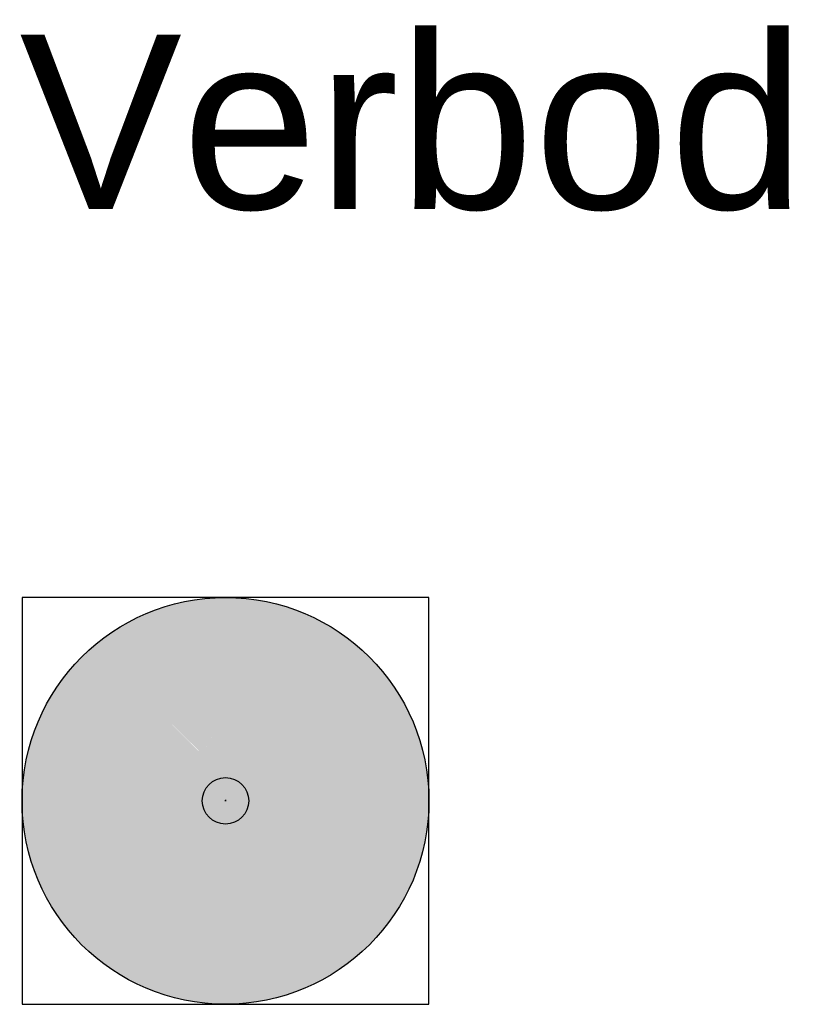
# Model space of a CAD drawing. Header units: millimetres. Extents: x -20879 to 80472, y -12121 to 39016.
# Tile 51 of 63: x 42393 to 43731, y 29661 to 31355. Entities that reach past the tile are written whole.
import ezdxf

# ---------------------------------------------------------------- set-up
doc = ezdxf.new("R2010")
doc.units = ezdxf.units.MM
doc.layers.add('DVD-VB-V_TEXT', color=7, linetype='Continuous')
doc.layers.add('FL6411--_VB', color=7, linetype='Continuous')
doc.layers.add('RVB-VB-V_Aanwijslijn', color=7, linetype='Continuous', true_color=0xff0001)
doc.styles.add('DVD_ALG 1.8mm_RE', font='arial.ttf', dxfattribs={"height": 1.8})

# ---------------------------------------------------------------- blocks, each defined once
blk = doc.blocks.new('RVB_VB_020_v01_Icon')
at = {"layer": 'FL6411--_VB', "true_color": 0xbd3632}
h = blk.add_hatch(color=15, dxfattribs=at)
h.dxf.hatch_style = 1
h.paths.add_polyline_path([(-3.5, 0, 1), (3.5, 0, 1)])
h.paths.add_polyline_path([(2.166, -1.775), (-1.773, 2.168, -0.905256)], flags=16)
h.paths.add_polyline_path([(1.772, -2.169, -0.905256), (-2.17, 1.772)], flags=16)
at = {"layer": 'FL6411--_VB', "true_color": 0xf4f8f4}
h = blk.add_hatch(color=7, dxfattribs=at)
h.dxf.hatch_style = 1
h.paths.add_polyline_path([(0.754, 0.17), (0.754, 0.174), (0.754, 0.179), (0.75, 0.184), (0.736, 0.184), (0.732, 0.179), (0.732, 0.174), (0.732, 0.17), (0.732, -0.339), (0.754, -0.362)], flags=16)
h.paths.add_polyline_path([(0.376, 0.17), (0.376, 0.174), (0.376, 0.179), (0.371, 0.184), (0.357, 0.184), (0.353, 0.179), (0.353, 0.174), (0.353, 0.17), (0.353, 0.04), (0.376, 0.017)], flags=16)
h.paths.add_polyline_path([(-0.169, 0.586), (-0.175, 0.592), (-0.193, 0.592), (-0.196, 0.589), (-0.169, 0.562), (-0.169, 0.574), (-0.169, 0.58)], flags=16)
h.paths.add_polyline_path([(1.094, 1.45), (-1.056, 1.45), (-0.561, 0.964, -0.198794), (-0.616, 1.097, -1), (-0.24, 1.097, -0.668343), (-0.561, 0.964), (-0.459, 0.862), (-0.251, 0.862, -0.414214), (0.019, 0.592), (0.019, 0.374), (0.207, 0.186, -0.410807), (0.417, 0.393), (0.69, 0.393, -0.414214), (0.9, 0.184), (0.9, -0.387, -0.329282), (0.849, -0.456), (1.094, -0.702)], flags=17)
h.paths.add_polyline_path([(0.7, 0.576, -1), (0.408, 0.576, -1)], flags=16)
h.paths.add_polyline_path([(-0.198, -0.199), (-0.198, -1.147, -1), (-0.41, -1.147), (-0.41, -0.102), (-0.416, -0.096), (-0.416, -0.09), (-0.439, -0.09), (-0.439, -0.096), (-0.445, -0.102), (-0.445, -0.107), (-0.445, -1.147, -1), (-0.657, -1.147), (-0.657, 0.26), (-0.686, 0.289), (-0.686, -0.143, -1), (-0.874, -0.143), (-0.874, 0.477), (-1.068, 0.671), (-1.068, -1.418), (1.021, -1.418), (0.732, -1.128), (0.732, -1.167, -1), (0.567, -1.167), (0.567, -0.964), (0.54, -0.937), (0.54, -1.167, -1), (0.376, -1.167), (0.376, -0.773)], flags=17)
h.paths.add_polyline_path([(-1.262, 0.864), (-2.17, 1.772, 0.905256), (1.772, -2.169), (1.215, -1.612), (0.16, -1.612), (0.16, -1.8), (0.078, -1.8), (0.078, -2.464), (-0.052, -2.464), (-0.052, -1.8), (-0.134, -1.8), (-0.134, -1.612), (-1.262, -1.612)])
h.paths.add_polyline_path([(-0.052, 2.49), (0.078, 2.49), (0.078, 1.832), (0.16, 1.832), (0.16, 1.644), (1.294, 1.644), (1.294, -0.902), (2.166, -1.775, 0.905256), (-1.773, 2.168), (-1.249, 1.644), (-0.134, 1.644), (-0.134, 1.832), (-0.052, 1.832)])
h.paths.add_polyline_path([(1.37, 1.273), (1.394, 1.279), (1.423, 1.279), (1.447, 1.279), (1.476, 1.279), (1.5, 1.279), (1.529, 1.273), (1.552, 1.262), (1.582, 1.256), (1.605, 1.244), (1.629, 1.232), (1.652, 1.215), (1.67, 1.203), (1.693, 1.185), (1.717, 1.156), (1.746, 1.126), (1.77, 1.103), (1.793, 1.068), (1.817, 1.038), (1.835, 1.009), (1.858, 0.974), (1.876, 0.938), (1.887, 0.903), (1.905, 0.868), (1.917, 0.833), (1.934, 0.792), (1.952, 0.745), (1.97, 0.703), (1.993, 0.662), (2.011, 0.621), (2.04, 0.586), (2.064, 0.545), (2.093, 0.51), (2.122, 0.474), (2.152, 0.439), (2.187, 0.404), (2.216, 0.374), (2.252, 0.345), (2.293, 0.316), (2.328, 0.286), (2.369, 0.263), (2.404, 0.239), (2.375, 0.233), (2.346, 0.227), (2.31, 0.222), (2.281, 0.216), (2.252, 0.216), (2.216, 0.216), (2.187, 0.222), (2.152, 0.222), (2.122, 0.233), (2.093, 0.239), (2.064, 0.251), (2.034, 0.263), (2.005, 0.274), (1.976, 0.292), (1.952, 0.31), (1.923, 0.327), (1.893, 0.351), (1.864, 0.38), (1.835, 0.41), (1.805, 0.439), (1.776, 0.468), (1.752, 0.504), (1.729, 0.533), (1.705, 0.568), (1.688, 0.604), (1.67, 0.639), (1.652, 0.68), (1.635, 0.715), (1.623, 0.756), (1.611, 0.792), (1.599, 0.833), (1.594, 0.874), (1.588, 0.915), (1.582, 0.944), (1.576, 0.974), (1.564, 1.003), (1.552, 1.032), (1.541, 1.062), (1.529, 1.091), (1.517, 1.115), (1.5, 1.144), (1.482, 1.168), (1.458, 1.191), (1.441, 1.215), (1.417, 1.238), (1.394, 1.256)], flags=16)
h.paths.add_polyline_path([(1.47, 0.633), (1.5, 0.592), (1.535, 0.545), (1.57, 0.504), (1.605, 0.463), (1.646, 0.421), (1.682, 0.38), (1.723, 0.339), (1.77, 0.304), (1.811, 0.269), (1.852, 0.233), (1.893, 0.21), (1.929, 0.186), (1.97, 0.157), (2.011, 0.139), (2.052, 0.116), (2.093, 0.098), (2.134, 0.081), (2.181, 0.063), (2.222, 0.051), (2.269, 0.039), (2.316, 0.028), (2.357, 0.022), (2.404, 0.01), (2.451, 0.01), (2.498, 0.004), (2.493, -0.072), (2.493, -0.149), (2.487, -0.219), (2.481, -0.295), (2.469, -0.372), (2.457, -0.442), (2.404, -0.436), (2.357, -0.419), (2.305, -0.407), (2.258, -0.389), (2.211, -0.372), (2.164, -0.354), (2.117, -0.331), (2.07, -0.307), (2.023, -0.284), (1.981, -0.26), (1.934, -0.231), (1.893, -0.201), (1.852, -0.172), (1.811, -0.143), (1.77, -0.107), (1.741, -0.078), (1.711, -0.049), (1.682, -0.019), (1.658, 0.01), (1.629, 0.045), (1.605, 0.081), (1.588, 0.116), (1.564, 0.151), (1.547, 0.186), (1.529, 0.227), (1.517, 0.269), (1.505, 0.304), (1.494, 0.345), (1.482, 0.386), (1.476, 0.427), (1.47, 0.468), (1.47, 0.51), (1.464, 0.551), (1.464, 0.592)], flags=16)
h.paths.add_polyline_path([(1.976, 1.432), (1.993, 1.473), (2.011, 1.409), (2.034, 1.344), (2.064, 1.279), (2.093, 1.22), (2.111, 1.179), (2.134, 1.144), (2.152, 1.109), (2.181, 1.074), (2.205, 1.038), (2.234, 1.003), (2.263, 0.974), (2.293, 0.938), (2.322, 0.909), (2.346, 0.844), (2.369, 0.78), (2.393, 0.715), (2.41, 0.651), (2.428, 0.586), (2.44, 0.515), (2.457, 0.451), (2.469, 0.38), (2.422, 0.41), (2.381, 0.433), (2.34, 0.468), (2.305, 0.498), (2.263, 0.533), (2.228, 0.568), (2.193, 0.604), (2.158, 0.639), (2.128, 0.68), (2.099, 0.721), (2.07, 0.762), (2.046, 0.792), (2.028, 0.827), (2.011, 0.862), (1.999, 0.897), (1.981, 0.938), (1.97, 0.974), (1.958, 1.009), (1.952, 1.05), (1.946, 1.085), (1.94, 1.126), (1.94, 1.168), (1.94, 1.203), (1.94, 1.244), (1.946, 1.279), (1.952, 1.32), (1.958, 1.361), (1.97, 1.397)], flags=16)
h.paths.add_polyline_path([(1.353, -0.26), (1.376, -0.243), (1.4, -0.231), (1.429, -0.219), (1.453, -0.207), (1.482, -0.196), (1.511, -0.19), (1.535, -0.184), (1.564, -0.184), (1.594, -0.178), (1.623, -0.178), (1.652, -0.184), (1.682, -0.184), (1.705, -0.196), (1.735, -0.201), (1.764, -0.207), (1.788, -0.219), (1.811, -0.237), (1.84, -0.248), (1.864, -0.266), (1.882, -0.284), (1.905, -0.301), (1.923, -0.319), (1.946, -0.342), (1.97, -0.372), (1.999, -0.401), (2.028, -0.431), (2.058, -0.46), (2.087, -0.483), (2.122, -0.507), (2.152, -0.53), (2.187, -0.548), (2.228, -0.566), (2.263, -0.583), (2.299, -0.601), (2.34, -0.613), (2.375, -0.624), (2.416, -0.636), (2.393, -0.707), (2.369, -0.724), (2.34, -0.736), (2.316, -0.748), (2.287, -0.76), (2.258, -0.766), (2.228, -0.771), (2.199, -0.777), (2.169, -0.777), (2.14, -0.783), (2.111, -0.777), (2.081, -0.777), (2.052, -0.771), (2.023, -0.766), (1.999, -0.754), (1.97, -0.748), (1.94, -0.736), (1.917, -0.719), (1.893, -0.707), (1.87, -0.689), (1.846, -0.671), (1.823, -0.648), (1.793, -0.619), (1.764, -0.583), (1.735, -0.554), (1.705, -0.519), (1.682, -0.483), (1.664, -0.454), (1.641, -0.431), (1.623, -0.407), (1.599, -0.389), (1.576, -0.366), (1.552, -0.348), (1.523, -0.331), (1.5, -0.313), (1.47, -0.301), (1.441, -0.29), (1.411, -0.278), (1.382, -0.266)], flags=16)
h.paths.add_polyline_path([(1.458, -0.624), (1.494, -0.654), (1.523, -0.677), (1.558, -0.707), (1.594, -0.73), (1.629, -0.748), (1.664, -0.771), (1.705, -0.789), (1.741, -0.807), (1.782, -0.818), (1.817, -0.83), (1.858, -0.842), (1.899, -0.854), (1.94, -0.86), (1.981, -0.865), (2.023, -0.871), (2.064, -0.871), (2.105, -0.871), (2.152, -0.871), (2.193, -0.865), (2.234, -0.86), (2.275, -0.854), (2.316, -0.842), (2.352, -0.836), (2.334, -0.895), (2.305, -0.954), (2.281, -1.012), (2.252, -1.071), (2.228, -1.13), (2.193, -1.189), (2.164, -1.247), (2.128, -1.247), (2.093, -1.247), (2.058, -1.241), (2.023, -1.236), (1.987, -1.23), (1.952, -1.224), (1.917, -1.212), (1.887, -1.2), (1.852, -1.183), (1.823, -1.165), (1.788, -1.147), (1.758, -1.13), (1.729, -1.112), (1.699, -1.089), (1.676, -1.065), (1.652, -1.042), (1.629, -1.012), (1.605, -0.983), (1.582, -0.959), (1.564, -0.93), (1.547, -0.895), (1.529, -0.865), (1.511, -0.83), (1.5, -0.801), (1.488, -0.766), (1.476, -0.73), (1.47, -0.695), (1.464, -0.66)], flags=16)
at = {"layer": 'FL6411--_VB', "true_color": 0x2e3032}
h = blk.add_hatch(color=250, dxfattribs=at)
h.dxf.hatch_style = 1
h.paths.add_polyline_path([(0.69, 0.393), (0.417, 0.393, 0.410807), (0.207, 0.186), (0.353, 0.04), (0.353, 0.17), (0.353, 0.174), (0.353, 0.179), (0.357, 0.184), (0.371, 0.184), (0.376, 0.179), (0.376, 0.174), (0.376, 0.17), (0.376, 0.017), (0.732, -0.339), (0.732, 0.17), (0.732, 0.174), (0.732, 0.179), (0.736, 0.184), (0.75, 0.184), (0.754, 0.179), (0.754, 0.174), (0.754, 0.17), (0.754, -0.362), (0.849, -0.456, 0.329282), (0.9, -0.387), (0.9, 0.184, 0.414214)], flags=17)
h.paths.add_polyline_path([(-0.198, -0.199), (-0.657, 0.26), (-0.657, -1.147, 1), (-0.445, -1.147), (-0.445, -0.107), (-0.445, -0.102), (-0.439, -0.096), (-0.439, -0.09), (-0.416, -0.09), (-0.416, -0.096), (-0.41, -0.102), (-0.41, -0.107), (-0.41, -1.147, 1), (-0.198, -1.147)], flags=17)
h.paths.add_polyline_path([(0.16, 1.832), (0.078, 1.832), (0.078, 2.49), (-0.052, 2.49), (-0.052, 1.832), (-0.134, 1.832), (-0.134, 1.644), (-1.249, 1.644), (-1.056, 1.45), (1.094, 1.45), (1.094, -0.702), (1.294, -0.902), (1.294, 1.644), (0.16, 1.644)])
h.paths.add_polyline_path([(-0.616, 1.097, 1), (-0.24, 1.097, 1)], flags=17)
h.paths.add_polyline_path([(-0.251, 0.862), (-0.469, 0.862), (-0.196, 0.589), (-0.193, 0.592), (-0.175, 0.592), (-0.169, 0.586), (-0.169, 0.58), (-0.169, 0.574), (-0.169, 0.562), (0.019, 0.374), (0.019, 0.592, 0.414214)], flags=17)
h.paths.add_polyline_path([(0.7, 0.576, 1), (0.408, 0.576, 1)], flags=17)
h.paths.add_polyline_path([(0.54, -0.937), (0.376, -0.773), (0.376, -1.167, 1), (0.54, -1.167)], flags=17)
h.paths.add_polyline_path([(0.732, -1.128), (0.567, -0.964), (0.567, -1.167, 1), (0.732, -1.167)], flags=17)
h.paths.add_polyline_path([(-0.686, 0.289), (-0.874, 0.477), (-0.874, -0.143, 1), (-0.686, -0.143)], flags=17)
h.paths.add_polyline_path([(-1.068, 0.671), (-1.262, 0.864), (-1.262, -1.612), (-0.134, -1.612), (-0.134, -1.8), (-0.052, -1.8), (-0.052, -2.464), (0.078, -2.464), (0.078, -1.8), (0.16, -1.8), (0.16, -1.612), (1.215, -1.612), (1.021, -1.418), (-1.068, -1.418)])
h.paths.add_polyline_path([(2.352, -0.836), (2.316, -0.842), (2.275, -0.854), (2.234, -0.86), (2.193, -0.865), (2.152, -0.871), (2.105, -0.871), (2.064, -0.871), (2.023, -0.871), (1.981, -0.865), (1.94, -0.86), (1.899, -0.854), (1.858, -0.842), (1.817, -0.83), (1.782, -0.818), (1.741, -0.807), (1.705, -0.789), (1.664, -0.771), (1.629, -0.748), (1.594, -0.73), (1.558, -0.707), (1.523, -0.677), (1.494, -0.654), (1.458, -0.624), (1.464, -0.66), (1.47, -0.695), (1.476, -0.73), (1.488, -0.766), (1.5, -0.801), (1.511, -0.83), (1.529, -0.865), (1.547, -0.895), (1.564, -0.93), (1.582, -0.959), (1.605, -0.983), (1.629, -1.012), (1.652, -1.042), (1.676, -1.065), (1.699, -1.089), (1.729, -1.112), (1.758, -1.13), (1.788, -1.147), (1.823, -1.165), (1.852, -1.183), (1.887, -1.2), (1.917, -1.212), (1.952, -1.224), (1.987, -1.23), (2.023, -1.236), (2.058, -1.241), (2.093, -1.247), (2.128, -1.247), (2.164, -1.247), (2.193, -1.189), (2.228, -1.13), (2.252, -1.071), (2.281, -1.012), (2.305, -0.954), (2.334, -0.895)])
h.paths.add_polyline_path([(2.299, -0.601), (2.263, -0.583), (2.228, -0.566), (2.187, -0.548), (2.152, -0.53), (2.122, -0.507), (2.087, -0.483), (2.058, -0.46), (2.028, -0.431), (1.999, -0.401), (1.97, -0.372), (1.946, -0.342), (1.923, -0.319), (1.905, -0.301), (1.882, -0.284), (1.864, -0.266), (1.84, -0.248), (1.811, -0.237), (1.788, -0.219), (1.764, -0.207), (1.735, -0.201), (1.705, -0.196), (1.682, -0.184), (1.652, -0.184), (1.623, -0.178), (1.594, -0.178), (1.564, -0.184), (1.535, -0.184), (1.511, -0.19), (1.482, -0.196), (1.453, -0.207), (1.429, -0.219), (1.4, -0.231), (1.376, -0.243), (1.353, -0.26), (1.382, -0.266), (1.411, -0.278), (1.441, -0.29), (1.47, -0.301), (1.5, -0.313), (1.523, -0.331), (1.552, -0.348), (1.576, -0.366), (1.599, -0.389), (1.623, -0.407), (1.641, -0.431), (1.664, -0.454), (1.682, -0.483), (1.705, -0.519), (1.735, -0.554), (1.764, -0.583), (1.793, -0.619), (1.823, -0.648), (1.846, -0.671), (1.87, -0.689), (1.893, -0.707), (1.917, -0.719), (1.94, -0.736), (1.97, -0.748), (1.999, -0.754), (2.023, -0.766), (2.052, -0.771), (2.081, -0.777), (2.111, -0.777), (2.14, -0.783), (2.169, -0.777), (2.199, -0.777), (2.228, -0.771), (2.258, -0.766), (2.287, -0.76), (2.316, -0.748), (2.34, -0.736), (2.369, -0.724), (2.393, -0.707), (2.416, -0.636), (2.375, -0.624), (2.34, -0.613)])
h.paths.add_polyline_path([(2.493, -0.072), (2.498, 0.004), (2.451, 0.01), (2.404, 0.01), (2.357, 0.022), (2.316, 0.028), (2.269, 0.039), (2.222, 0.051), (2.181, 0.063), (2.134, 0.081), (2.093, 0.098), (2.052, 0.116), (2.011, 0.139), (1.97, 0.157), (1.929, 0.186), (1.893, 0.21), (1.852, 0.233), (1.811, 0.269), (1.77, 0.304), (1.723, 0.339), (1.682, 0.38), (1.646, 0.421), (1.605, 0.463), (1.57, 0.504), (1.535, 0.545), (1.5, 0.592), (1.47, 0.633), (1.464, 0.592), (1.464, 0.551), (1.47, 0.51), (1.47, 0.468), (1.476, 0.427), (1.482, 0.386), (1.494, 0.345), (1.505, 0.304), (1.517, 0.269), (1.529, 0.227), (1.547, 0.186), (1.564, 0.151), (1.588, 0.116), (1.605, 0.081), (1.629, 0.045), (1.658, 0.01), (1.682, -0.019), (1.711, -0.049), (1.741, -0.078), (1.77, -0.107), (1.811, -0.143), (1.852, -0.172), (1.893, -0.201), (1.934, -0.231), (1.981, -0.26), (2.023, -0.284), (2.07, -0.307), (2.117, -0.331), (2.164, -0.354), (2.211, -0.372), (2.258, -0.389), (2.305, -0.407), (2.357, -0.419), (2.404, -0.436), (2.457, -0.442), (2.469, -0.372), (2.481, -0.295), (2.487, -0.219), (2.493, -0.149)])
h.paths.add_polyline_path([(2.122, 0.474), (2.093, 0.51), (2.064, 0.545), (2.04, 0.586), (2.011, 0.621), (1.993, 0.662), (1.97, 0.703), (1.952, 0.745), (1.934, 0.792), (1.917, 0.833), (1.905, 0.868), (1.887, 0.903), (1.876, 0.938), (1.858, 0.974), (1.835, 1.009), (1.817, 1.038), (1.793, 1.068), (1.77, 1.103), (1.746, 1.126), (1.717, 1.156), (1.693, 1.185), (1.67, 1.203), (1.652, 1.215), (1.629, 1.232), (1.605, 1.244), (1.582, 1.256), (1.552, 1.262), (1.529, 1.273), (1.5, 1.279), (1.476, 1.279), (1.447, 1.279), (1.423, 1.279), (1.394, 1.279), (1.37, 1.273), (1.394, 1.256), (1.417, 1.238), (1.441, 1.215), (1.458, 1.191), (1.482, 1.168), (1.5, 1.144), (1.517, 1.115), (1.529, 1.091), (1.541, 1.062), (1.552, 1.032), (1.564, 1.003), (1.576, 0.974), (1.582, 0.944), (1.588, 0.915), (1.594, 0.874), (1.599, 0.833), (1.611, 0.792), (1.623, 0.756), (1.635, 0.715), (1.652, 0.68), (1.67, 0.639), (1.688, 0.604), (1.705, 0.568), (1.729, 0.533), (1.752, 0.504), (1.776, 0.468), (1.805, 0.439), (1.835, 0.41), (1.864, 0.38), (1.893, 0.351), (1.923, 0.327), (1.952, 0.31), (1.976, 0.292), (2.005, 0.274), (2.034, 0.263), (2.064, 0.251), (2.093, 0.239), (2.122, 0.233), (2.152, 0.222), (2.187, 0.222), (2.216, 0.216), (2.252, 0.216), (2.281, 0.216), (2.31, 0.222), (2.346, 0.227), (2.375, 0.233), (2.404, 0.239), (2.369, 0.263), (2.328, 0.286), (2.293, 0.316), (2.252, 0.345), (2.216, 0.374), (2.187, 0.404), (2.152, 0.439)])
h.paths.add_polyline_path([(2.346, 0.844), (2.322, 0.909), (2.293, 0.938), (2.263, 0.974), (2.234, 1.003), (2.205, 1.038), (2.181, 1.074), (2.152, 1.109), (2.134, 1.144), (2.111, 1.179), (2.093, 1.22), (2.064, 1.279), (2.034, 1.344), (2.011, 1.409), (1.993, 1.473), (1.976, 1.432), (1.97, 1.397), (1.958, 1.361), (1.952, 1.32), (1.946, 1.279), (1.94, 1.244), (1.94, 1.203), (1.94, 1.168), (1.94, 1.126), (1.946, 1.085), (1.952, 1.05), (1.958, 1.009), (1.97, 0.974), (1.981, 0.938), (1.999, 0.897), (2.011, 0.862), (2.028, 0.827), (2.046, 0.792), (2.07, 0.762), (2.099, 0.721), (2.128, 0.68), (2.158, 0.639), (2.193, 0.604), (2.228, 0.568), (2.263, 0.533), (2.305, 0.498), (2.34, 0.468), (2.381, 0.433), (2.422, 0.41), (2.469, 0.38), (2.457, 0.451), (2.44, 0.515), (2.428, 0.586), (2.41, 0.651), (2.393, 0.715), (2.369, 0.78)])
at = {"layer": 'Defpoints'}
blk.add_lwpolyline([(-3.5, -3.5), (3.5, -3.5), (3.5, 3.5), (-3.5, 3.5)], close=True, dxfattribs=at)
at = {"layer": 'FL6411--_VB', "color": 15, "true_color": 0xbd3632}
blk.add_circle((0, 0), 3.5, dxfattribs=at)
blk = doc.blocks.new('*U444')
at = {"layer": 'RVB-VB-V_Aanwijslijn'}
h = blk.add_hatch(color=256, dxfattribs=at)
h.dxf.hatch_style = 1
edge = h.paths.add_edge_path()
edge.add_arc((0, 0), 0.4, 0, 360)
at = {"layer": 'Defpoints'}
for points in [[(-0.011, 0.008), (0.011, 0.008)], [(0, 0.017), (0, 0.008)]]:
    blk.add_lwpolyline(points, dxfattribs=at)
at = {"layer": 'RVB-VB-V_Aanwijslijn'}
blk.add_line((0, 0.01), (0, 0), dxfattribs=at)
blk.add_circle((0, 0), 0.4, dxfattribs=at)
blk.add_blockref('RVB_VB_020_v01_Icon', (0, 0))

msp = doc.modelspace()

# ---------------------------------------------------------------- block references
at = {"xscale": 100, "yscale": 100, "zscale": 100}
msp.add_blockref('*U444', (42747.1, 30010.9), dxfattribs=at)

# ---------------------------------------------------------------- texts
at = {"layer": 'DVD-VB-V_TEXT', "color": 7, "style": 'DVD_ALG 1.8mm_RE'}
msp.add_text('Verbod', height=300, dxfattribs=at).set_placement((42392.7, 31029.2))

doc.saveas('drawing.dxf')
